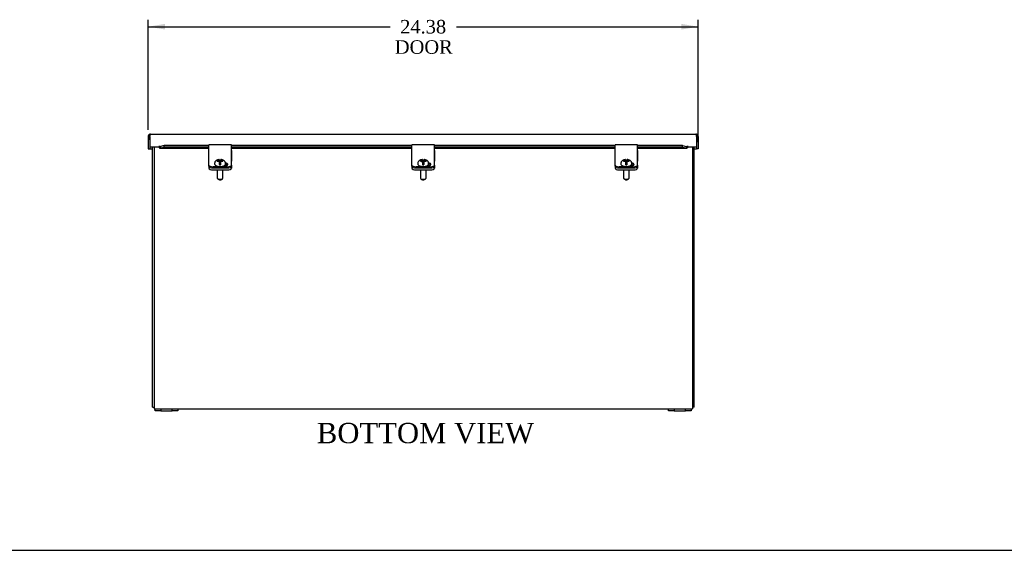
# Model space of a CAD drawing. Header units: inches. Extents: x 1 to 150, y -1 to 99.
# Tile 2 of 8: x 31 to 74, y 0 to 24. Entities that reach past the tile are written whole.
import ezdxf
from ezdxf.enums import TextEntityAlignment as Align

# ---------------------------------------------------------------- set-up
doc = ezdxf.new("R2010")
doc.units = ezdxf.units.IN
doc.header["$MEASUREMENT"] = 0
for name, color, linetype in [('COM40176', 7, 'Continuous'), ('COM52631', 7, 'Continuous'), ('COM71416-23', 7, 'Continuous'), ('COM71417-12', 7, 'Continuous'), ('COM71418-4', 7, 'Continuous'), ('COM71420-5', 7, 'Continuous'), ('Default', 7, 'Continuous'), ('GSK11095', 7, 'Continuous'), ('SCS19420', 7, 'Continuous')]:
    doc.layers.add(name, color=color, linetype=linetype)
doc.styles.add('SEACAD_Times_New_Roman', font='times.ttf')
doc.dimstyles.new('HAMMOND_(STH_-_120x80)', dxfattribs={"dimtxt": 0.6, "dimasz": 0.75, "dimexe": 0.3, "dimexo": 0.3, "dimgap": 0.15, "dimtad": 0, "dimtih": 1, "dimtoh": 1, "dimzin": 0, "dimdsep": 46, "dimtxsty": 'SEACAD_Times_New_Roman', "dimblk1": '_SE_FILLED', "dimblk2": '_SE_FILLED', "dimsah": 1, "dimcen": 0.3, "dimadec": 0, "dimazin": 0, "dimtfac": 0.8, "dimtofl": 0, "dimtmove": 0, "dimatfit": 3, "dimfxl": 1, "dimtolj": 1, "dimtzin": 0, "dimarcsym": 0})

# ---------------------------------------------------------------- blocks, each defined once
blk = doc.blocks.new('SE5')
at = {"layer": 'COM40176', "color": 7, "linetype": 'Continuous'}
for p, q in [((39.073, 18.151), (39.073, 18.274)), ((40.073, 18.274), (39.073, 18.274)), ((39.073, 17.571), (39.073, 18.151)), ((40.073, 18.151), (40.073, 18.274)), ((40.073, 17.571), (40.073, 18.151)), ((48.073, 18.151), (48.073, 18.274)), ((49.073, 18.274), (48.073, 18.274)), ((48.073, 17.571), (48.073, 18.151)), ((49.073, 18.151), (49.073, 18.274)), ((49.073, 17.571), (49.073, 18.151)), ((57.073, 18.151), (57.073, 18.274)), ((58.073, 18.274), (57.073, 18.274)), ((57.073, 17.571), (57.073, 18.151)), ((58.073, 18.151), (58.073, 18.274)), ((58.073, 17.571), (58.073, 18.151)), ((39.073, 17.533), (39.073, 17.571)), ((39.073, 17.384), (39.073, 17.533)), ((40.073, 17.533), (40.073, 17.571)), ((40.073, 17.384), (40.073, 17.533)), ((48.073, 17.533), (48.073, 17.571)), ((48.073, 17.384), (48.073, 17.533)), ((49.073, 17.533), (49.073, 17.571)), ((49.073, 17.384), (49.073, 17.533)), ((57.073, 17.533), (57.073, 17.571)), ((57.073, 17.384), (57.073, 17.533)), ((58.073, 17.533), (58.073, 17.571)), ((58.073, 17.384), (58.073, 17.533)), ((39.073, 17.333), (39.073, 17.384)), ((39.885, 17.305), (39.261, 17.305)), ((39.885, 17.253), (39.261, 17.253)), ((39.747, 17.351), (39.777, 17.351)), ((40.073, 17.384), (40.073, 17.333)), ((48.073, 17.333), (48.073, 17.384)), ((48.885, 17.305), (48.261, 17.305)), ((48.885, 17.253), (48.261, 17.253)), ((48.747, 17.351), (48.777, 17.351)), ((49.073, 17.384), (49.073, 17.333)), ((57.073, 17.333), (57.073, 17.384)), ((57.885, 17.305), (57.261, 17.305)), ((57.885, 17.253), (57.261, 17.253)), ((57.747, 17.351), (57.777, 17.351)), ((58.073, 17.384), (58.073, 17.333))]:
    blk.add_line(p, q, dxfattribs=at)
for centre, major_axis, start_param, end_param in [((39.777, 17.411), (-0.141, 0), 1.570796, 4.44823), ((48.777, 17.411), (-0.141, 0), 1.570796, 4.44823), ((57.777, 17.411), (-0.141, 0), 1.570796, 4.44823), ((39.261, 17.384), (-0.188, 0), 0, 1.570796), ((39.261, 17.333), (0.188, 0), 3.141593, 4.712389), ((39.777, 17.359), (-0.14, 0), 3.591638, 4.461202), ((39.885, 17.384), (-0.188, 0), 1.570796, 3.141593), ((39.885, 17.333), (0.188, 0), 4.712389, 6.283185), ((48.261, 17.384), (-0.188, 0), 0, 1.570796), ((48.261, 17.333), (0.188, 0), 3.141593, 4.712389), ((48.777, 17.359), (-0.14, 0), 3.591638, 4.461202), ((48.885, 17.384), (-0.188, 0), 1.570796, 3.141593), ((48.885, 17.333), (0.188, 0), 4.712389, 6.283185), ((57.261, 17.384), (-0.188, 0), 0, 1.570796), ((57.261, 17.333), (0.188, 0), 3.141593, 4.712389), ((57.777, 17.359), (-0.141, 0), 3.591638, 4.461202), ((57.885, 17.384), (-0.188, 0), 1.570796, 3.141593), ((57.885, 17.333), (0.188, 0), 4.712389, 6.283185)]:
    blk.add_ellipse(centre, major_axis=major_axis, ratio=0.422618, start_param=start_param, end_param=end_param, dxfattribs=at)
at = {"layer": 'COM52631', "color": 7, "linetype": 'Continuous'}
for p, q in [((40.073, 18.021), (40.075, 18.021)), ((40.075, 18.021), (40.075, 17.549)), ((49.073, 18.021), (49.075, 18.021)), ((49.075, 18.021), (49.075, 17.549)), ((58.073, 18.021), (58.075, 18.021)), ((58.075, 18.021), (58.075, 17.549)), ((40.075, 17.505), (40.075, 17.549)), ((40.075, 17.333), (40.075, 17.505)), ((49.075, 17.505), (49.075, 17.549)), ((49.075, 17.333), (49.075, 17.505)), ((58.075, 17.505), (58.075, 17.549)), ((58.075, 17.333), (58.075, 17.505)), ((39.075, 17.321), (39.075, 17.247)), ((39.263, 17.253), (39.887, 17.253)), ((39.263, 17.167), (39.887, 17.167)), ((40.075, 17.333), (40.075, 17.247)), ((48.075, 17.321), (48.075, 17.247)), ((48.263, 17.253), (48.887, 17.253)), ((48.263, 17.167), (48.887, 17.167)), ((49.075, 17.333), (49.075, 17.247)), ((57.075, 17.321), (57.075, 17.247)), ((57.263, 17.253), (57.887, 17.253)), ((57.263, 17.167), (57.887, 17.167)), ((58.075, 17.333), (58.075, 17.247))]:
    blk.add_line(p, q, dxfattribs=at)
for centre, start_param, end_param in [((39.263, 17.333), 0, 1.570796), ((39.263, 17.247), 0, 1.570796), ((39.887, 17.333), 1.570796, 3.141593), ((39.887, 17.247), 1.570796, 3.141593), ((48.263, 17.333), 0, 1.570796), ((48.263, 17.247), 0, 1.570796), ((48.887, 17.333), 1.570796, 3.141593), ((48.887, 17.247), 1.570796, 3.141593), ((57.263, 17.333), 0, 1.570796), ((57.263, 17.247), 0, 1.570796), ((57.887, 17.333), 1.570796, 3.141593), ((57.887, 17.247), 1.570796, 3.141593)]:
    blk.add_ellipse(centre, major_axis=(-0.188, 0), ratio=0.422618, start_param=start_param, end_param=end_param, dxfattribs=at)
at = {"layer": 'COM71416-23', "color": 7, "linetype": 'Continuous'}
for p, q in [((36.388, 18.647), (36.388, 18.099)), ((36.46, 18.647), (36.46, 18.748)), ((36.46, 18.748), (36.46, 18.683)), ((36.46, 18.647), (36.46, 18.18)), ((36.46, 18.495), (36.46, 18.099)), ((36.496, 18.755), (60.655, 18.755)), ((60.691, 18.748), (60.691, 18.647)), ((60.691, 18.647), (60.691, 18.748)), ((60.691, 18.647), (60.691, 18.099)), ((60.691, 18.647), (60.691, 18.18)), ((60.763, 18.647), (60.763, 18.099)), ((36.388, 18.099), (36.46, 18.099)), ((36.872, 18.18), (36.46, 18.18)), ((36.46, 18.18), (36.46, 18.099)), ((36.46, 18.099), (36.575, 18.099)), ((36.872, 18.237), (36.872, 18.206)), ((36.872, 18.237), (36.872, 18.237)), ((36.872, 18.237), (36.872, 18.18)), ((36.872, 18.206), (36.872, 18.144)), ((36.872, 18.206), (36.928, 18.202)), ((36.91, 18.129), (39.073, 18.129)), ((37.09, 18.241), (36.928, 18.202)), ((36.928, 18.202), (36.928, 18.132)), ((36.928, 18.132), (37.09, 18.171)), ((39.073, 18.241), (37.09, 18.241)), ((37.09, 18.171), (37.09, 18.241)), ((39.073, 18.171), (37.09, 18.171)), ((48.073, 18.241), (40.073, 18.241)), ((48.073, 18.171), (40.073, 18.171)), ((40.073, 18.129), (48.073, 18.129)), ((57.073, 18.241), (49.073, 18.241)), ((57.073, 18.171), (49.073, 18.171)), ((49.073, 18.129), (57.073, 18.129)), ((60.061, 18.241), (58.073, 18.241)), ((60.061, 18.171), (58.073, 18.171)), ((58.073, 18.129), (60.24, 18.129)), ((60.061, 18.171), (60.061, 18.241)), ((60.061, 18.241), (60.222, 18.202)), ((60.061, 18.171), (60.222, 18.132)), ((60.222, 18.202), (60.279, 18.206)), ((60.222, 18.202), (60.222, 18.132)), ((60.279, 18.237), (60.279, 18.237)), ((60.279, 18.206), (60.279, 18.237)), ((60.279, 18.237), (60.279, 18.18)), ((60.279, 18.206), (60.279, 18.144)), ((60.691, 18.18), (60.279, 18.18)), ((60.575, 18.099), (60.691, 18.099)), ((60.691, 18.18), (60.691, 18.099)), ((60.763, 18.099), (60.691, 18.099))]:
    blk.add_line(p, q, dxfattribs=at)
for centre, radius, start, end in [((36.496, 18.647), 0.108, 109.4712, 180), ((36.496, 18.647), 0.108, 90, 109.4712), ((60.655, 18.647), 0.108, 70.5288, 90), ((60.655, 18.647), 0.108, 0, 70.5288), ((36.91, 18.186), 0.057, 228.1648, 288.6212), ((60.241, 18.186), 0.057, 251.3788, 311.8352)]:
    blk.add_arc(centre, radius, start, end, dxfattribs=at)
for centre, start_param, end_param in [((36.496, 18.647), 3.141593, 3.48143), ((60.655, 18.647), 2.801756, 3.141593)]:
    blk.add_ellipse(centre, major_axis=(0, -0.108), ratio=0.996907, start_param=start_param, end_param=end_param, dxfattribs=at)
at = {"layer": 'COM71417-12', "color": 7, "linetype": 'Continuous'}
for p, q in [((36.647, 18.18), (36.647, 6.691)), ((60.503, 18.18), (60.503, 6.691)), ((36.647, 6.691), (36.647, 6.583)), ((36.647, 6.583), (36.7, 6.583)), ((37.7, 6.583), (59.45, 6.583)), ((60.45, 6.583), (60.503, 6.583)), ((60.503, 6.691), (60.503, 6.583))]:
    blk.add_line(p, q, dxfattribs=at)
at = {"layer": 'COM71418-4', "color": 7, "linetype": 'Continuous'}
for p, q in [((36.575, 6.655), (36.575, 18.18)), ((60.575, 6.655), (60.575, 18.18)), ((36.575, 6.655), (36.647, 6.655)), ((60.575, 6.655), (60.503, 6.655))]:
    blk.add_line(p, q, dxfattribs=at)
at = {"layer": 'COM71420-5', "color": 7, "linetype": 'Continuous'}
for p, q in [((36.7, 6.583), (36.95, 6.583)), ((36.7, 6.488), (36.7, 6.583)), ((36.95, 6.583), (37.45, 6.583)), ((36.95, 6.583), (36.95, 6.488)), ((37.45, 6.488), (37.45, 6.583)), ((37.45, 6.583), (37.7, 6.583)), ((37.7, 6.583), (37.7, 6.488)), ((59.45, 6.583), (59.7, 6.583)), ((59.45, 6.488), (59.45, 6.583)), ((59.7, 6.583), (60.2, 6.583)), ((59.7, 6.583), (59.7, 6.488)), ((60.2, 6.488), (60.2, 6.583)), ((60.2, 6.583), (60.45, 6.583)), ((60.45, 6.583), (60.45, 6.488)), ((36.95, 6.488), (36.7, 6.488)), ((36.95, 6.488), (37.45, 6.488)), ((37.7, 6.488), (37.45, 6.488)), ((59.7, 6.488), (59.45, 6.488)), ((59.7, 6.488), (60.2, 6.488)), ((60.45, 6.488), (60.2, 6.488))]:
    blk.add_line(p, q, dxfattribs=at)
at = {"layer": 'GSK11095', "color": 7, "linetype": 'Continuous'}
for p, q in [((36.46, 18.495), (36.46, 18.683)), ((36.46, 18.683), (36.46, 18.683)), ((36.46, 18.683), (36.46, 18.683)), ((36.46, 18.495), (36.46, 18.495)), ((36.46, 18.495), (36.46, 18.495)), ((60.691, 18.495), (60.691, 18.495))]:
    blk.add_line(p, q, dxfattribs=at)
at = {"layer": 'SCS19420', "color": 7, "linetype": 'Continuous'}
for p, q in [((39.332, 17.454), (39.332, 17.433)), ((39.457, 17.578), (39.45, 17.577)), ((39.45, 17.577), (39.45, 17.548)), ((39.45, 17.548), (39.457, 17.548)), ((39.515, 17.578), (39.457, 17.578)), ((39.457, 17.548), (39.515, 17.548)), ((39.515, 17.578), (39.54, 17.588)), ((39.515, 17.548), (39.515, 17.578)), ((39.54, 17.537), (39.515, 17.548)), ((39.54, 17.612), (39.54, 17.624)), ((39.54, 17.612), (39.54, 17.588)), ((39.54, 17.588), (39.54, 17.537)), ((39.54, 17.537), (39.54, 17.513)), ((39.54, 17.513), (39.54, 17.409)), ((39.55, 17.506), (39.54, 17.506)), ((39.54, 17.485), (39.55, 17.485)), ((39.55, 17.527), (39.55, 17.506)), ((39.6, 17.527), (39.55, 17.527)), ((39.55, 17.485), (39.55, 17.506)), ((39.55, 17.486), (39.6, 17.486)), ((39.55, 17.485), (39.55, 17.464)), ((39.55, 17.464), (39.6, 17.464)), ((39.6, 17.52), (39.6, 17.527)), ((39.6, 17.506), (39.6, 17.52)), ((39.61, 17.506), (39.6, 17.506)), ((39.6, 17.485), (39.6, 17.506)), ((39.6, 17.485), (39.61, 17.485)), ((39.6, 17.47), (39.6, 17.485)), ((39.6, 17.464), (39.6, 17.47)), ((39.61, 17.624), (39.61, 17.612)), ((39.61, 17.588), (39.61, 17.612)), ((39.61, 17.537), (39.61, 17.588)), ((39.61, 17.588), (39.635, 17.578)), ((39.635, 17.548), (39.61, 17.537)), ((39.61, 17.514), (39.61, 17.537)), ((39.61, 17.409), (39.61, 17.514)), ((39.69, 17.578), (39.635, 17.578)), ((39.635, 17.578), (39.635, 17.548)), ((39.635, 17.548), (39.69, 17.548)), ((39.69, 17.548), (39.7, 17.548)), ((39.7, 17.548), (39.7, 17.577)), ((39.815, 17.433), (39.815, 17.454)), ((48.332, 17.454), (48.332, 17.433)), ((48.457, 17.578), (48.45, 17.577)), ((48.45, 17.577), (48.45, 17.548)), ((48.45, 17.548), (48.457, 17.548)), ((48.515, 17.578), (48.457, 17.578)), ((48.457, 17.548), (48.515, 17.548)), ((48.515, 17.578), (48.54, 17.588)), ((48.515, 17.548), (48.515, 17.578)), ((48.54, 17.537), (48.515, 17.548)), ((48.54, 17.612), (48.54, 17.624)), ((48.54, 17.612), (48.54, 17.588)), ((48.54, 17.588), (48.54, 17.537)), ((48.54, 17.537), (48.54, 17.513)), ((48.54, 17.513), (48.54, 17.409)), ((48.55, 17.506), (48.54, 17.506)), ((48.54, 17.485), (48.55, 17.485)), ((48.55, 17.527), (48.55, 17.506)), ((48.6, 17.527), (48.55, 17.527)), ((48.55, 17.485), (48.55, 17.506)), ((48.55, 17.486), (48.6, 17.486)), ((48.55, 17.485), (48.55, 17.464)), ((48.55, 17.464), (48.6, 17.464)), ((48.6, 17.52), (48.6, 17.527)), ((48.6, 17.506), (48.6, 17.52)), ((48.61, 17.506), (48.6, 17.506)), ((48.6, 17.485), (48.6, 17.506)), ((48.6, 17.485), (48.61, 17.485)), ((48.6, 17.47), (48.6, 17.485)), ((48.6, 17.464), (48.6, 17.47)), ((48.61, 17.624), (48.61, 17.612)), ((48.61, 17.588), (48.61, 17.612)), ((48.61, 17.537), (48.61, 17.588)), ((48.61, 17.588), (48.635, 17.578)), ((48.635, 17.548), (48.61, 17.537)), ((48.61, 17.514), (48.61, 17.537)), ((48.61, 17.409), (48.61, 17.514)), ((48.69, 17.578), (48.635, 17.578)), ((48.635, 17.578), (48.635, 17.548)), ((48.635, 17.548), (48.69, 17.548)), ((48.69, 17.548), (48.7, 17.548)), ((48.7, 17.548), (48.7, 17.577)), ((48.815, 17.433), (48.815, 17.454)), ((57.332, 17.454), (57.332, 17.433)), ((57.457, 17.578), (57.45, 17.577)), ((57.45, 17.577), (57.45, 17.548)), ((57.45, 17.548), (57.457, 17.548)), ((57.515, 17.578), (57.457, 17.578)), ((57.457, 17.548), (57.515, 17.548)), ((57.515, 17.578), (57.54, 17.588)), ((57.515, 17.548), (57.515, 17.578)), ((57.54, 17.537), (57.515, 17.548)), ((57.54, 17.612), (57.54, 17.624)), ((57.54, 17.612), (57.54, 17.588)), ((57.54, 17.588), (57.54, 17.537)), ((57.54, 17.537), (57.54, 17.513)), ((57.54, 17.513), (57.54, 17.409)), ((57.55, 17.506), (57.54, 17.506)), ((57.54, 17.485), (57.55, 17.485)), ((57.55, 17.527), (57.55, 17.506)), ((57.6, 17.527), (57.55, 17.527)), ((57.55, 17.485), (57.55, 17.506)), ((57.55, 17.486), (57.6, 17.486)), ((57.55, 17.485), (57.55, 17.464)), ((57.55, 17.464), (57.6, 17.464)), ((57.6, 17.52), (57.6, 17.527)), ((57.6, 17.506), (57.6, 17.52)), ((57.61, 17.506), (57.6, 17.506)), ((57.6, 17.485), (57.6, 17.506)), ((57.6, 17.485), (57.61, 17.485)), ((57.6, 17.47), (57.6, 17.485)), ((57.6, 17.464), (57.6, 17.47)), ((57.61, 17.624), (57.61, 17.612)), ((57.61, 17.588), (57.61, 17.612)), ((57.61, 17.537), (57.61, 17.588)), ((57.61, 17.588), (57.635, 17.578)), ((57.635, 17.548), (57.61, 17.537)), ((57.61, 17.514), (57.61, 17.537)), ((57.61, 17.409), (57.61, 17.514)), ((57.69, 17.578), (57.635, 17.578)), ((57.635, 17.578), (57.635, 17.548)), ((57.635, 17.548), (57.69, 17.548)), ((57.69, 17.548), (57.7, 17.548)), ((57.7, 17.548), (57.7, 17.577)), ((57.815, 17.433), (57.815, 17.454)), ((39.45, 17.167), (39.45, 16.802)), ((39.7, 16.802), (39.7, 17.167)), ((48.45, 17.167), (48.45, 16.802)), ((48.7, 16.802), (48.7, 17.167)), ((57.45, 17.167), (57.45, 16.802)), ((57.7, 16.802), (57.7, 17.167)), ((39.465, 16.778), (39.518, 16.735)), ((39.633, 16.735), (39.686, 16.778)), ((48.465, 16.778), (48.518, 16.735)), ((48.633, 16.735), (48.686, 16.778)), ((57.465, 16.778), (57.518, 16.735)), ((57.633, 16.735), (57.686, 16.778))]:
    blk.add_line(p, q, dxfattribs=at)
for centre, radius, start, end in [((39.6, 17.538), 0.011, 270, 272.2047), ((39.6, 17.475), 0.011, 270, 272.2047), ((39.69, 17.435), 0.143, 85.9536, 90.0071), ((48.6, 17.538), 0.011, 270, 272.2047), ((48.6, 17.475), 0.011, 270, 272.2047), ((48.69, 17.435), 0.143, 85.9536, 90.0071), ((57.6, 17.538), 0.011, 270, 272.2047), ((57.6, 17.475), 0.011, 270, 272.2047), ((57.69, 17.435), 0.143, 85.9536, 90.0071), ((39.551, 17.408), 0.0111, 177.5933, 264.1976), ((39.598, 17.408), 0.0112, 276.1525, 2.3382), ((48.551, 17.408), 0.0111, 177.5933, 264.1976), ((48.598, 17.408), 0.0112, 276.1525, 2.3382), ((57.551, 17.408), 0.0111, 177.5933, 264.1976), ((57.598, 17.408), 0.0112, 276.1525, 2.3382)]:
    blk.add_arc(centre, radius, start, end, dxfattribs=at)
for centre, major_axis, ratio, start_param, end_param in [((39.55, 17.529), (-0.01, 0), 0.906308, 0, 1.570796), ((39.55, 17.479), (0.01, 0), 0.906308, 3.141593, 4.712389), ((39.573, 17.495), (0.233, 0), 0.422618, 1.456946, 1.672195), ((39.6, 17.529), (-0.01, 0), 0.906308, 1.61323, 3.141593), ((39.6, 17.479), (0.01, 0), 0.906308, 4.754822, 6.283185), ((48.55, 17.529), (-0.01, 0), 0.906308, 0, 1.570796), ((48.55, 17.479), (0.01, 0), 0.906308, 3.141593, 4.712389), ((48.573, 17.495), (0.233, 0), 0.422618, 1.456946, 1.672195), ((48.6, 17.529), (-0.01, 0), 0.906308, 1.61323, 3.141593), ((48.6, 17.479), (0.01, 0), 0.906308, 4.754822, 6.283185), ((57.55, 17.529), (-0.01, 0), 0.906308, 0, 1.570796), ((57.55, 17.479), (0.01, 0), 0.906308, 3.141593, 4.712389), ((57.573, 17.495), (0.233, 0), 0.422618, 1.456946, 1.672195), ((57.6, 17.529), (-0.01, 0), 0.906308, 1.61323, 3.141593), ((57.6, 17.479), (0.01, 0), 0.906308, 4.754822, 6.283185), ((39.573, 17.495), (-0.233, 0), 0.422618, 1.469398, 1.684646), ((39.573, 17.433), (0.242, 0), 0.422618, 0, 0.021295), ((48.573, 17.495), (-0.233, 0), 0.422618, 1.469398, 1.684646), ((48.573, 17.433), (-0.241, 0), 0.422618, 3.141593, 3.162888), ((57.573, 17.495), (-0.233, 0), 0.422618, 1.469398, 1.684646), ((57.573, 17.433), (0.242, 0), 0.422618, 0, 0.021295), ((39.575, 16.802), (0.125, 0), 0.422618, 3.141593, 6.283185), ((39.575, 16.748), (-0.065, 0), 0.422618, 0.485112, 2.65648), ((48.575, 16.802), (-0.125, 0), 0.422618, 0, 3.141593), ((48.575, 16.748), (-0.065, 0), 0.422618, 0.485112, 2.65648), ((57.575, 16.802), (0.125, 0), 0.422618, 3.141593, 6.283185), ((57.575, 16.748), (-0.065, 0), 0.422618, 0.485112, 2.65648)]:
    blk.add_ellipse(centre, major_axis=major_axis, ratio=ratio, start_param=start_param, end_param=end_param, dxfattribs=at)
for points, knots in [([(39.54, 17.623), (39.534, 17.623), (39.514, 17.622), (39.478, 17.615), (39.438, 17.601), (39.403, 17.582), (39.375, 17.559), (39.354, 17.533), (39.339, 17.503), (39.332, 17.475), (39.333, 17.46), (39.333, 17.454)], [0, 0, 0, 0, 0.050608, 0.196344, 0.352019, 0.488949, 0.610224, 0.725238, 0.837907, 0.949925, 1, 1, 1, 1]), ([(39.54, 17.599), (39.54, 17.598), (39.541, 17.596), (39.544, 17.593), (39.547, 17.593), (39.55, 17.593)], [0, 0, 0, 0, 0.5, 0.5, 1, 1, 1, 1]), ([(39.55, 17.52), (39.548, 17.52), (39.546, 17.52), (39.543, 17.519), (39.541, 17.519), (39.54, 17.519), (39.54, 17.519), (39.54, 17.518)], [0, 0, 0, 0, 0.125, 0.125, 0.25, 0.25, 0.2594464, 0.2594464, 0.2594464, 0.2594464]), ([(39.6, 17.593), (39.602, 17.592), (39.605, 17.593), (39.609, 17.596), (39.61, 17.597), (39.61, 17.599)], [0, 0, 0, 0, 0.5, 0.5, 1, 1, 1, 1]), ([(39.61, 17.518), (39.61, 17.518), (39.61, 17.518), (39.608, 17.519), (39.607, 17.519), (39.604, 17.52), (39.602, 17.52), (39.6, 17.52)], [0.7477112, 0.7477112, 0.7477112, 0.7477112, 0.75, 0.75, 0.875, 0.875, 1, 1, 1, 1]), ([(39.814, 17.453), (39.815, 17.454), (39.816, 17.466), (39.811, 17.491), (39.799, 17.522), (39.781, 17.549), (39.758, 17.571), (39.73, 17.59), (39.697, 17.606), (39.658, 17.617), (39.626, 17.623), (39.611, 17.624), (39.61, 17.624)], [0, 0, 0, 0, 0.009919, 0.128251, 0.239404, 0.347273, 0.45632, 0.571779, 0.699836, 0.843147, 0.989632, 1, 1, 1, 1]), ([(48.54, 17.623), (48.534, 17.623), (48.514, 17.622), (48.478, 17.615), (48.438, 17.601), (48.403, 17.582), (48.375, 17.559), (48.354, 17.533), (48.339, 17.503), (48.332, 17.475), (48.333, 17.46), (48.333, 17.454)], [0, 0, 0, 0, 0.050608, 0.196344, 0.352019, 0.488949, 0.610224, 0.725238, 0.837907, 0.949925, 1, 1, 1, 1]), ([(48.54, 17.599), (48.54, 17.598), (48.541, 17.596), (48.544, 17.593), (48.547, 17.593), (48.55, 17.593)], [0, 0, 0, 0, 0.5, 0.5, 1, 1, 1, 1]), ([(48.55, 17.52), (48.548, 17.52), (48.546, 17.52), (48.543, 17.519), (48.541, 17.519), (48.54, 17.519), (48.54, 17.519), (48.54, 17.518)], [0, 0, 0, 0, 0.125, 0.125, 0.25, 0.25, 0.2594464, 0.2594464, 0.2594464, 0.2594464]), ([(48.6, 17.593), (48.602, 17.592), (48.605, 17.593), (48.609, 17.596), (48.61, 17.597), (48.61, 17.599)], [0, 0, 0, 0, 0.5, 0.5, 1, 1, 1, 1]), ([(48.61, 17.518), (48.61, 17.518), (48.61, 17.518), (48.608, 17.519), (48.607, 17.519), (48.604, 17.52), (48.602, 17.52), (48.6, 17.52)], [0.7477112, 0.7477112, 0.7477112, 0.7477112, 0.75, 0.75, 0.875, 0.875, 1, 1, 1, 1]), ([(48.814, 17.453), (48.815, 17.454), (48.816, 17.466), (48.811, 17.491), (48.799, 17.522), (48.781, 17.549), (48.758, 17.571), (48.73, 17.59), (48.697, 17.606), (48.658, 17.617), (48.626, 17.623), (48.611, 17.624), (48.61, 17.624)], [0, 0, 0, 0, 0.009919, 0.128251, 0.239404, 0.347273, 0.45632, 0.571779, 0.699836, 0.843147, 0.989632, 1, 1, 1, 1]), ([(57.54, 17.623), (57.534, 17.623), (57.514, 17.622), (57.478, 17.615), (57.438, 17.601), (57.403, 17.582), (57.375, 17.559), (57.354, 17.533), (57.339, 17.503), (57.332, 17.475), (57.333, 17.46), (57.333, 17.454)], [0, 0, 0, 0, 0.050608, 0.196344, 0.352019, 0.488949, 0.610224, 0.725238, 0.837907, 0.949925, 1, 1, 1, 1]), ([(57.54, 17.599), (57.54, 17.598), (57.541, 17.596), (57.544, 17.593), (57.547, 17.593), (57.55, 17.593)], [0, 0, 0, 0, 0.5, 0.5, 1, 1, 1, 1]), ([(57.55, 17.52), (57.548, 17.52), (57.546, 17.52), (57.543, 17.519), (57.541, 17.519), (57.54, 17.519), (57.54, 17.519), (57.54, 17.518)], [0, 0, 0, 0, 0.125, 0.125, 0.25, 0.25, 0.2594464, 0.2594464, 0.2594464, 0.2594464]), ([(57.6, 17.593), (57.602, 17.592), (57.605, 17.593), (57.609, 17.596), (57.61, 17.597), (57.61, 17.599)], [0, 0, 0, 0, 0.5, 0.5, 1, 1, 1, 1]), ([(57.61, 17.518), (57.61, 17.518), (57.61, 17.518), (57.608, 17.519), (57.607, 17.519), (57.604, 17.52), (57.602, 17.52), (57.6, 17.52)], [0.7477112, 0.7477112, 0.7477112, 0.7477112, 0.75, 0.75, 0.875, 0.875, 1, 1, 1, 1]), ([(57.814, 17.453), (57.815, 17.454), (57.816, 17.466), (57.811, 17.491), (57.799, 17.522), (57.781, 17.549), (57.758, 17.571), (57.73, 17.59), (57.697, 17.606), (57.658, 17.617), (57.626, 17.623), (57.611, 17.624), (57.61, 17.624)], [0, 0, 0, 0, 0.009919, 0.128251, 0.239404, 0.347273, 0.45632, 0.571779, 0.699836, 0.843147, 0.989632, 1, 1, 1, 1]), ([(39.332, 17.432), (39.332, 17.431), (39.331, 17.422), (39.337, 17.404), (39.351, 17.384), (39.372, 17.365), (39.401, 17.349), (39.436, 17.335), (39.477, 17.325), (39.521, 17.319), (39.567, 17.316), (39.613, 17.318), (39.658, 17.323), (39.699, 17.332), (39.736, 17.345), (39.768, 17.361), (39.792, 17.38), (39.808, 17.401), (39.815, 17.421), (39.814, 17.432), (39.813, 17.436)], [0, 0, 0, 0, 0.009926, 0.062875, 0.115847, 0.17312, 0.235405, 0.299308, 0.362551, 0.425164, 0.487424, 0.549576, 0.611813, 0.674326, 0.737407, 0.801453, 0.866861, 0.922144, 0.973334, 1, 1, 1, 1]), ([(48.332, 17.432), (48.332, 17.431), (48.331, 17.422), (48.337, 17.404), (48.351, 17.384), (48.372, 17.365), (48.401, 17.349), (48.436, 17.335), (48.477, 17.325), (48.521, 17.319), (48.567, 17.316), (48.613, 17.318), (48.658, 17.323), (48.699, 17.332), (48.736, 17.345), (48.768, 17.361), (48.792, 17.38), (48.808, 17.401), (48.815, 17.421), (48.814, 17.432), (48.813, 17.436)], [0, 0, 0, 0, 0.009926, 0.062875, 0.115847, 0.17312, 0.235405, 0.299308, 0.362551, 0.425164, 0.487424, 0.549576, 0.611813, 0.674326, 0.737407, 0.801453, 0.866861, 0.922144, 0.973334, 1, 1, 1, 1]), ([(57.332, 17.432), (57.332, 17.431), (57.331, 17.422), (57.337, 17.404), (57.351, 17.384), (57.372, 17.365), (57.401, 17.349), (57.436, 17.335), (57.477, 17.325), (57.521, 17.319), (57.567, 17.316), (57.613, 17.318), (57.658, 17.323), (57.699, 17.332), (57.736, 17.345), (57.768, 17.361), (57.792, 17.38), (57.808, 17.401), (57.815, 17.421), (57.814, 17.432), (57.813, 17.436)], [0, 0, 0, 0, 0.009926, 0.062875, 0.115847, 0.17312, 0.235405, 0.299308, 0.362551, 0.425164, 0.487424, 0.549576, 0.611813, 0.674326, 0.737407, 0.801453, 0.866861, 0.922144, 0.973334, 1, 1, 1, 1])]:
    blk.add_open_spline(points, degree=3, knots=knots, dxfattribs=at)
blk = doc.blocks.new('DMBLK861')
at = {"layer": 'Default', "linetype": 'Continuous', "transparency": 16777216}
for points in [[(37.138, 23.637), (36.388, 23.512), (37.138, 23.387)], [(60.013, 23.637), (60.013, 23.387), (60.763, 23.512)]]:
    blk.add_hatch(color=7, dxfattribs=at).paths.add_polyline_path(points)
at = {"layer": 'Default', "color": 7, "linetype": 'Continuous', "transparency": 16777216}
for p, q in [((36.388, 18.947), (36.388, 23.812)), ((60.763, 18.399), (60.763, 23.812)), ((36.388, 23.512), (47.107, 23.512)), ((50.043, 23.512), (60.763, 23.512))]:
    blk.add_line(p, q, dxfattribs=at)
at = {"layer": 'Default', "color": 7, "linetype": 'Continuous', "transparency": 16777216, "style": 'SEACAD_Times_New_Roman'}
for s, p in [('24.38', (47.552, 23.812)), ('DOOR', (47.317, 22.912))]:
    blk.add_text(s, height=0.6, dxfattribs=at).set_placement(p, align=Align.TOP_LEFT)
blk = doc.blocks.new('_SE_FILLED')
at = {"color": 0}
blk.add_line((0, 0), (-1, 0), dxfattribs=at)
blk.add_solid([(0, 0), (-1, -0.1665), (-1, 0.1665), (0, 0)], dxfattribs=at)
blk = doc.blocks.new('BORDER')
at = {"layer": 'Default', "color": 7, "linetype": 'Continuous'}
blk.add_line((-41.86, 0), (0, 0), dxfattribs=at)

msp = doc.modelspace()

# ---------------------------------------------------------------- block references
at = {"layer": 'Default', "color": 7, "xscale": 3.56, "yscale": 3.56, "zscale": 3.56}
msp.add_blockref('BORDER', (149.664, 0.311), dxfattribs=at)
at = {"layer": 'Default'}
msp.add_blockref('SE5', (0, 0), dxfattribs=at)

# ---------------------------------------------------------------- texts
at = {"layer": 'Default', "color": 7, "linetype": 'Continuous', "style": 'SEACAD_Times_New_Roman'}
msp.add_text('BOTTOM VIEW', height=0.9, dxfattribs=at).set_placement((43.862, 5.958), align=Align.TOP_LEFT)

# ---------------------------------------------------------------- dimensions: what is measured, and where the dimension line sits
at = {"layer": 'Default', "color": 7, "linetype": 'Continuous'}
dim = msp.add_linear_dim(base=(36.387700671, 23.512040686), p1=(36.387700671, 18.098533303), p2=(60.762700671, 18.098533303), angle=0, text='\\A1;<>\\PDOOR', dimstyle='HAMMOND_(STH_-_120x80)', dxfattribs=at)
dim.commit()
dim.dimension.update_dxf_attribs({"geometry": 'DMBLK861', "text_midpoint": (48.57520084, 23.512040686), "dimtype": 161})

doc.saveas('drawing.dxf')
